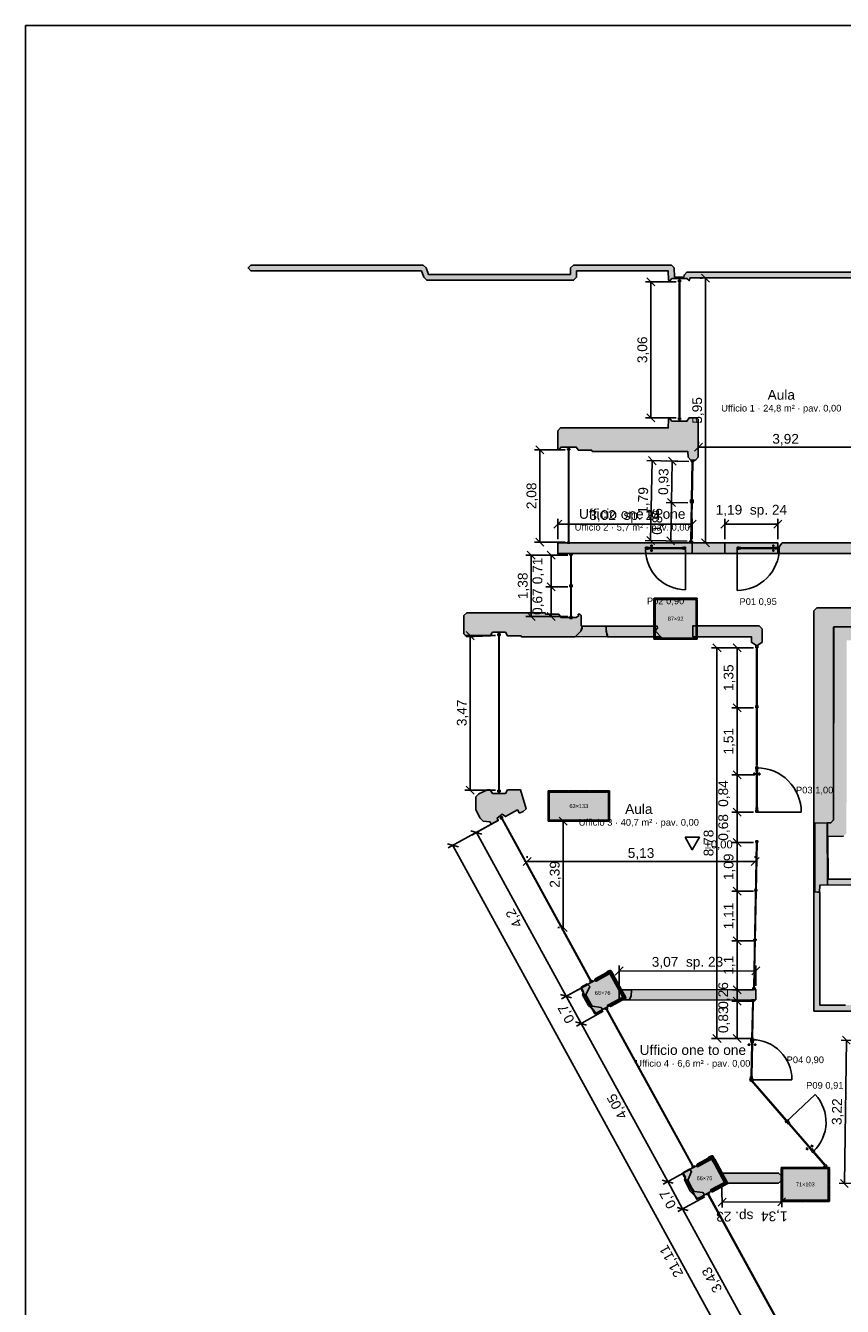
# Model space of a CAD drawing. Header units: millimetres. Extents: x -9985 to 240895, y -184894 to 39395.
# Tile 142 of 164: x 118455 to 136814, y 10620 to 39395. Entities that reach past the tile are written whole.
import ezdxf
from ezdxf.enums import TextEntityAlignment as Align

# ---------------------------------------------------------------- set-up
doc = ezdxf.new("R2010")
doc.units = ezdxf.units.MM
for name, color, linetype in [('A-CARTIGLIO', 7, 'Continuous'), ('A-MURI-ESISTENTI', 7, 'Continuous'), ('A-MURI-NUOVI', 40, 'Continuous'), ('A-PARETI-VETRATE', 5, 'Continuous'), ('A-PILASTRI', 8, 'Continuous'), ('A-PORTE', 30, 'Continuous'), ('A-QUOTE', 30, 'Continuous'), ('A-QUOTE-MURI-NUOVI', 34, 'Continuous'), ('A-QUOTE-PAVIMENTO', 1, 'Continuous'), ('A-QUOTE-PILASTRI', 7, 'Continuous'), ('A-QUOTE-VETRATE', 5, 'Continuous'), ('A-TESTI', 7, 'Continuous'), ('A-VETRINE', 4, 'Continuous')]:
    doc.layers.add(name, color=color, linetype=linetype)
doc.styles.add('VISIO', font='arial.ttf')
doc.dimstyles.new('VISIO-M', dxfattribs={"dimtxt": 220, "dimasz": 120, "dimexe": 120, "dimexo": 80, "dimgap": 60, "dimtad": 1, "dimlfac": 0.001, "dimtxsty": 'VISIO', "dimtsz": 90, "dimcen": 2.5, "dimclrd": 30, "dimclre": 30, "dimclrt": 30, "dimazin": 3, "dimtfac": 1, "dimtmove": 0, "dimatfit": 3, "dimarcsym": 0})

# ---------------------------------------------------------------- blocks, each defined once
blk = doc.blocks.new('_OBLIQUE')
at = {"color": 0, "linetype": 'ByBlock'}
blk.add_line((-0.5, -0.5), (0.5, 0.5), dxfattribs=at)
blk = doc.blocks.new('*D61')
at = {"color": 5, "transparency": 16777216}
for p, q in [((129087, 21541), (128482, 21209)), ((130603, 17588), (128587, 21267)), ((131103, 17862), (130498, 17530))]:
    blk.add_line(p, q, dxfattribs=at)
at = {"layer": 'Defpoints', "transparency": 16777216}
for p in [(129157, 21579), (131173, 17901), (130603, 17588)]:
    blk.add_point(p, dxfattribs=at)
at = {"layer": 'A-QUOTE-VETRATE', "color": 5, "transparency": 16777216, "xscale": 180, "yscale": 180, "rotation": 118.7292239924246}
for p in [(128587, 21267), (130603, 17588)]:
    blk.add_blockref('_OBLIQUE', p, dxfattribs=at)
at = {"layer": 'A-QUOTE-VETRATE', "color": 5, "transparency": 16777216, "insert": (129446, 19346), "char_height": 220, "attachment_point": 5, "rotation": 118.7292, "style": 'VISIO'}
blk.add_mtext('4,2', dxfattribs=at)

msp = doc.modelspace()

# ---------------------------------------------------------------- hatches: boundary and pattern name
at = {"layer": 'A-MURI-ESISTENTI'}
for points in [[(139090, 32685), (138895, 32690), (138890, 33775), (137730, 33775), (137725, 29133), (137500, 29118), (137490, 33725), (133390, 33725), (133370, 33665), (133320, 33715), (132980, 33715), (132930, 33655), (132905, 33680), (132900, 33885), (130840, 33885), (130835, 33740), (130770, 33675), (127470, 33675), (127405, 33740), (127350, 33885), (123520, 33885), (123455, 33950), (123520, 34015), (127390, 34015), (127455, 33950), (127510, 33805), (130700, 33805), (130705, 33950), (130770, 34015), (132970, 34015), (133035, 33950), (133040, 33745), (133250, 33745), (133255, 33790), (133320, 33855), (137610, 33855), (137660, 33905), (138090, 33905), (138095, 34090), (138160, 34155), (138225, 34090), (138230, 33945), (140140, 33945), (140145, 34090), (140210, 34155), (140275, 34090), (140275, 33880), (140210, 33815), (139030, 33815), (139030, 33445), (141770, 33445), (141775, 33880), (141840, 33945), (142120, 33945), (142137, 34081), (142190, 34155), (142255, 34090), (142260, 33975), (143000, 33975), (143055, 33900), (143050, 33855), (142240, 33865), (142190, 33815), (141910, 33815), (141905, 33390), (141860, 33345), (141849, 33378), (141800, 33355), (141740, 33305), (141710, 33325), (141670, 33315), (141580, 33245), (141540, 33265), (141350, 33075), (141340, 33315), (139130, 33315), (139125, 32700), (139090, 32685)], [(133510, 29635), (133410, 29635), (133345, 29700), (133340, 29825), (131190, 29825), (131180, 29855), (130880, 29855), (130830, 29925), (130490, 29925), (130440, 29865), (130415, 29890), (130415, 30290), (130480, 30355), (132900, 30355), (132905, 30550), (132930, 30575), (132980, 30505), (133320, 30505), (133370, 30585), (133540, 30585), (133575, 30550), (133575, 29700), (133510, 29635)], [(137660, 27345), (137560, 27345), (137495, 27410), (137490, 27535), (135380, 27535), (135365, 27590), (135405, 27710), (135460, 27775), (137490, 27775), (137495, 28150), (137540, 28155), (137580, 28125), (137720, 28265), (137730, 27775), (139180, 27775), (139245, 27710), (139182, 27701), (139182, 27600), (139235, 27590), (139180, 27535), (137730, 27535), (137725, 27410), (137660, 27345)], [(140590, 25885), (136620, 25885), (136619.994, 25880.005), (136615, 25880), (136615, 21550), (136550, 21485), (136470.004, 21483.873), (136470, 21485), (136195, 21480), (136195, 19930), (136305, 19920), (136305, 17390), (136882, 17389), (137783, 17389), (137970, 17389), (140790, 17389), (140790, 17385), (140860, 17385), (140925, 17320), (140930, 16635), (144390, 16635), (144390, 16505), (140860, 16505), (140795, 16570), (140790, 17255), (137970, 17255), (137970, 16627), (137783, 16627), (137783, 17255), (136175, 17255), (136175, 17389), (136175, 26250), (136240, 26315), (137490, 26315), (137495, 26410), (137560, 26475), (137660, 26475), (137725, 26410), (137730, 26315), (140590, 26315), (140590, 25885)], [(130810, 25665), (129600, 25665), (129590, 25685), (129290, 25685), (129240, 25765), (128950, 25765), (128900, 25685), (128370, 25665), (128305, 25730), (128305, 26140), (128370, 26205), (130130, 26205), (130140, 26175), (130440, 26175), (130490, 26095), (130830, 26095), (130884, 26131), (130875, 26170), (130910, 26175), (130945, 26140), (130945, 25910), (130965, 25900), (130965, 25850), (130935, 25790), (130810, 25665)], [(132760, 25635), (132710, 25665), (131540, 25665), (131505, 25790), (131505, 25900), (132650, 25905), (132655, 25860), (132605, 25800), (132760, 25635)], [(136619.994, 25880.005), (136615, 21550), (136615, 25880), (136619.994, 25880.005)], [(136620, 25885), (140590, 25885), (140590, 25884), (136619.994, 25880.005), (136620, 25885)], [(128930, 21455), (128890, 21505), (128740, 21525), (128665, 21600), (128575, 21780), (128575, 22070), (128640, 22135), (128840, 22225), (128900, 22225), (128950, 22145), (129240, 22145), (129290, 22225), (129580, 22225), (129705, 21800), (129640, 21735), (129570, 21705), (129545, 21710), (129510, 21775), (129240, 21625), (129170, 21675), (129055, 21590), (129080, 21535), (128930, 21455)], [(136470, 21485), (136470.004, 21483.873), (136195, 21480), (136470, 21485)], [(136300, 19925), (136195, 19930), (136195, 21480), (136470.004, 21483.873), (136475, 20090), (136310, 20085), (136300, 19925)], [(136550, 21485), (136475, 21480), (136475, 20090), (136470.004, 21483.873), (136550, 21485)], [(131590, 17365), (131527, 17378), (131875, 17567), (131587, 18096), (131280, 17925), (131245, 17950), (131480, 18075), (131525, 18110), (131520, 18135), (131580, 18165), (131655, 18090), (131850, 17735), (132075, 17730), (132065, 17590), (132020, 17505), (131840, 17505), (131590, 17365)], [(131280, 17195), (131215, 17290), (131105, 17380), (130975, 17620), (130995, 17690), (130945, 17790), (131080, 17865), (131135, 17810), (131049, 17618), (131165, 17400), (131189, 17364), (131390, 17335), (131425, 17290), (131280, 17195)], [(133870, 13195), (133850, 13235), (134165, 13405), (133945, 13810), (133873, 13930), (133560, 13755), (133535, 13790), (133810, 13935), (133805, 13970), (133870, 14005), (133945, 13930), (134225, 13410), (134150, 13335), (134130, 13345), (133870, 13195)], [(133570, 13035), (133395, 13210), (133265, 13460), (133285, 13520), (133225, 13620), (133380, 13705), (133425, 13650), (133340, 13452), (133435, 13270), (133479, 13198), (133680, 13175), (133705, 13130), (133700, 13105), (133570, 13035)]]:
    msp.add_hatch(color=7, dxfattribs=at).paths.add_polyline_path(points)
h = msp.add_hatch(color=7, dxfattribs=at)
h.paths.add_polyline_path([(137550, 20085), (136475, 20090), (136475, 21480), (136550, 21485), (136615, 21550), (136619.994, 25880.005), (140590, 25884), (141350, 25885), (141360, 26025), (141650, 26025), (141660, 25965), (145310, 25965), (145315, 26110), (145380, 26175), (145460, 26175), (145530, 26265), (145760, 26265), (145765, 26420), (145830, 26485), (146180, 26485), (146245, 26420), (146250, 25965), (149110, 25965), (149115, 26190), (149180, 26255), (149790, 26255), (149830, 26295), (150430, 26295), (150500, 26225), (150870, 26225), (150935, 26160), (150935, 25900), (150870, 25835), (150500, 25835), (150495, 25640), (150430, 25575), (136910, 25585), (136905, 21250), (136840, 21185), (136485, 21180), (136490, 20215), (137480, 20215), (137485, 20730), (137720, 21015), (138350, 21015), (138415, 20950), (138420, 20825), (140680, 20825), (140685, 21060), (140750, 21125), (141650, 21125), (141715, 21060), (141720, 20825), (144930, 20825), (144935, 21060), (145000, 21125), (146000, 21125), (146065, 21060), (146070, 20825), (149530, 20825), (149535, 21060), (149600, 21125), (150600, 21125), (150665, 21060), (150670, 20825), (153000, 20825), (153005, 21060), (153070, 21125), (153750, 21125), (153815, 21060), (153820, 20825), (155430, 20825), (155435, 22380), (154010, 22385), (153945, 22450), (153945, 25780), (154070, 25905), (154075, 22520), (155500, 22515), (155565, 22450), (155565, 20760), (155500, 20695), (153750, 20695), (153685, 20760), (153680, 20995), (153140, 20995), (153135, 20760), (153070, 20695), (150600, 20695), (150535, 20760), (150535, 20990), (150390, 20995), (149670, 20995), (149665, 20760), (149600, 20695), (146000, 20695), (145935, 20760), (145930, 20995), (145070, 20995), (145065, 20760), (145000, 20695), (141650, 20695), (141585, 20760), (141580, 20995), (140820, 20995), (140815, 20760), (140750, 20695), (138350, 20695), (138285, 20760), (138280, 20885), (137740, 20885), (137615, 20730), (137615, 20150), (137550, 20085)])
h.paths.add_polyline_path([(150155, 25890), (150195, 25940), (150150, 25985), (150110, 25965), (149480, 25965), (149415, 25900), (150150, 25885), (150154.101, 25890.012), (150155, 25890)], flags=16)
h.paths.add_polyline_path([(145955, 25890), (145950, 25965), (145820, 25965), (145755, 25900), (145950, 25885), (145950, 25890.25), (145955, 25890)], flags=16)
at = {"layer": 'A-MURI-NUOVI'}
for points in [[(133440, 27535), (130415, 27535), (130415, 27775), (133440, 27775), (133440, 27535)], [(134174, 27535), (133440, 27535), (133440, 27775), (134174, 27775), (134174, 27535)], [(134174, 27535), (134174, 27775), (135361, 27775), (135361, 27535), (134174, 27535)], [(131530, 25665), (130815, 25670), (130935, 25790), (130970, 25905), (131500, 25905), (131530, 25665)], [(134940, 25910), (135010, 25840), (135010, 25540), (134890, 25460), (134770, 25540), (134770, 25665), (133455, 25665), (133455, 25910), (134940, 25910)], [(134868, 17510), (131798, 17503), (131798, 17735), (131855, 17735), (134867, 17742), (134868, 17510)], [(135381, 13386), (134230, 13386), (134105, 13610), (135381, 13616), (135446, 13550), (135446, 13450), (135381, 13386)]]:
    msp.add_hatch(color=40, dxfattribs=at).paths.add_polyline_path(points)
at = {"layer": 'A-PILASTRI'}
for points in [[(133062, 26513), (132579, 26513), (132579, 26527), (132583, 26531), (133058, 26531), (133062, 26527), (133062, 26513)], [(132597, 26505), (132597, 26073), (132583, 26073), (132579, 26077), (132579, 26501), (132583, 26505), (132597, 26505)], [(133525, 25635), (132605, 25635), (132605, 26505), (133525, 26505), (133525, 25635)], [(133551, 26513), (133068, 26513), (133068, 26527), (133072, 26531), (133547, 26531), (133551, 26527), (133551, 26513)], [(133533, 26073), (133533, 26505), (133547, 26505), (133551, 26501), (133551, 26077), (133547, 26073), (133533, 26073)], [(132597, 26067), (132597, 25635), (132583, 25635), (132579, 25639), (132579, 26063), (132583, 26067), (132597, 26067)], [(133533, 25635), (133533, 26067), (133547, 26067), (133551, 26063), (133551, 25639), (133547, 25635), (133533, 25635)], [(132579, 25627), (133062, 25627), (133062, 25613), (133058, 25609), (132583, 25609), (132579, 25613), (132579, 25627)], [(133068, 25627), (133551, 25627), (133551, 25613), (133547, 25609), (133072, 25609), (133068, 25613), (133068, 25627)], [(130657, 22183), (130199, 22183), (130199, 22197), (130203, 22201), (130653, 22201), (130657, 22197), (130657, 22183)], [(130217, 22175), (130217, 21863), (130203, 21863), (130199, 21867), (130199, 22171), (130203, 22175), (130217, 22175)], [(131555, 21545), (130225, 21545), (130225, 22175), (131555, 22175), (131555, 21545)], [(131117, 22183), (130663, 22183), (130663, 22197), (130667, 22201), (131113, 22201), (131117, 22197), (131117, 22183)], [(131581, 22183), (131123, 22183), (131123, 22197), (131127, 22201), (131577, 22201), (131581, 22197), (131581, 22183)], [(131563, 21863), (131563, 22175), (131577, 22175), (131581, 22171), (131581, 21867), (131577, 21863), (131563, 21863)], [(130217, 21857), (130217, 21545), (130203, 21545), (130199, 21549), (130199, 21853), (130203, 21857), (130217, 21857)], [(131563, 21545), (131563, 21857), (131577, 21857), (131581, 21853), (131581, 21549), (131577, 21545), (131563, 21545)], [(130199, 21537), (130657, 21537), (130657, 21523), (130653, 21519), (130203, 21519), (130199, 21523), (130199, 21537)], [(130663, 21537), (131117, 21537), (131117, 21523), (131113, 21519), (130667, 21519), (130663, 21523), (130663, 21537)], [(131123, 21537), (131581, 21537), (131581, 21523), (131577, 21519), (131127, 21519), (131123, 21523), (131123, 21537)], [(131916, 17557), (131250, 17191), (130933, 17769), (131599, 18135), (131916, 17557)], [(131618, 18155), (131264, 17961), (131258, 17973), (131259, 17978), (131605, 18169), (131611, 18167), (131618, 18155)], [(131763, 17853), (131606, 18139), (131618, 18146), (131623, 18144), (131777, 17865), (131775, 17859), (131763, 17853)], [(131924, 17561), (131766, 17847), (131778, 17854), (131784, 17852), (131937, 17573), (131936, 17568), (131924, 17561)], [(131590, 17368), (131943, 17562), (131950, 17550), (131948, 17545), (131602, 17354), (131597, 17356), (131590, 17368)], [(134205, 13393), (133539, 13028), (133221, 13606), (133888, 13972), (134205, 13393)], [(133906, 13991), (133553, 13797), (133546, 13810), (133548, 13815), (133894, 14005), (133900, 14004), (133906, 13991)], [(134052, 13689), (133894, 13976), (133907, 13982), (133912, 13981), (134066, 13701), (134064, 13696), (134052, 13689)], [(134212, 13397), (134055, 13684), (134067, 13690), (134072, 13689), (134226, 13409), (134224, 13404), (134212, 13397)], [(135977, 13723), (135439, 13723), (135439, 13737), (135443, 13741), (135973, 13741), (135977, 13737), (135977, 13723)], [(135457, 13715), (135457, 13363), (135443, 13363), (135439, 13367), (135439, 13711), (135443, 13715), (135457, 13715)], [(136495, 13005), (135465, 13005), (135465, 13715), (136495, 13715), (136495, 13005)], [(136521, 13723), (135983, 13723), (135983, 13737), (135987, 13741), (136517, 13741), (136521, 13737), (136521, 13723)], [(136503, 13363), (136503, 13715), (136517, 13715), (136521, 13711), (136521, 13367), (136517, 13363), (136503, 13363)], [(133878, 13205), (134232, 13399), (134238, 13386), (134237, 13381), (133891, 13191), (133885, 13192), (133878, 13205)], [(135457, 13357), (135457, 13005), (135443, 13005), (135439, 13009), (135439, 13353), (135443, 13357), (135457, 13357)], [(136503, 13005), (136503, 13357), (136517, 13357), (136521, 13353), (136521, 13009), (136517, 13005), (136503, 13005)], [(135439, 12997), (135977, 12997), (135977, 12983), (135973, 12979), (135443, 12979), (135439, 12983), (135439, 12997)], [(135983, 12997), (136521, 12997), (136521, 12983), (136517, 12979), (135987, 12979), (135983, 12983), (135983, 12997)]]:
    msp.add_hatch(color=8, dxfattribs=at).paths.add_polyline_path(points)

# ---------------------------------------------------------------- linework, layer by layer
at = {"layer": 'A-CARTIGLIO'}
msp.add_lwpolyline([(118455, -8185), (176675, -8185), (176675, 39395), (118455, 39395)], close=True, dxfattribs=at)
at = {"layer": 'A-MURI-ESISTENTI'}
for points in [[(137490, 33725), (133390, 33725), (133370, 33665), (133320, 33715), (132980, 33715), (132930, 33655), (132905, 33680), (132900, 33885), (130840, 33885), (130835, 33740), (130770, 33675), (127470, 33675), (127405, 33740), (127350, 33885), (123520, 33885), (123455, 33950), (123520, 34015), (127390, 34015), (127455, 33950), (127510, 33805), (130700, 33805), (130705, 33950), (130770, 34015), (132970, 34015), (133035, 33950), (133040, 33745), (133250, 33745), (133255, 33790), (133320, 33855), (137610, 33855)], [(137783, 17255), (136175, 17255), (136175, 17389), (136175, 26250), (136240, 26315), (137490, 26315)], [(140590, 25885), (136620, 25885), (136619.994, 25880.005), (136615, 25880), (136615, 21550), (136550, 21485), (136470.004, 21483.873), (136470, 21485), (136195, 21480), (136195, 19930), (136305, 19920), (136305, 17390), (136882, 17389)], [(137550, 20085), (136475, 20090), (136475, 21480), (136550, 21485), (136615, 21550), (136619.994, 25880.005), (140590, 25884)], [(136840, 21185), (136485, 21180), (136490, 20215), (137480, 20215)]]:
    msp.add_lwpolyline(points, dxfattribs=at)
for points in [[(133510, 29635), (133410, 29635), (133345, 29700), (133340, 29825), (131190, 29825), (131180, 29855), (130880, 29855), (130830, 29925), (130490, 29925), (130440, 29865), (130415, 29890), (130415, 30290), (130480, 30355), (132900, 30355), (132905, 30550), (132930, 30575), (132980, 30505), (133320, 30505), (133370, 30585), (133540, 30585), (133575, 30550), (133575, 29700), (133510, 29635)], [(137660, 27345), (137560, 27345), (137495, 27410), (137490, 27535), (135380, 27535), (135365, 27590), (135405, 27710), (135460, 27775), (137490, 27775), (137495, 28150), (137540, 28155), (137580, 28125), (137720, 28265), (137730, 27775), (139180, 27775), (139245, 27710), (139182, 27701), (139182, 27600), (139235, 27590), (139180, 27535), (137730, 27535), (137725, 27410), (137660, 27345)], [(130810, 25665), (129600, 25665), (129590, 25685), (129290, 25685), (129240, 25765), (128950, 25765), (128900, 25685), (128370, 25665), (128305, 25730), (128305, 26140), (128370, 26205), (130130, 26205), (130140, 26175), (130440, 26175), (130490, 26095), (130830, 26095), (130884, 26131), (130875, 26170), (130910, 26175), (130945, 26140), (130945, 25910), (130965, 25900), (130965, 25850), (130935, 25790), (130810, 25665)], [(132760, 25635), (132710, 25665), (131540, 25665), (131505, 25790), (131505, 25900), (132650, 25905), (132655, 25860), (132605, 25800), (132760, 25635)], [(136619.994, 25880.005), (136615, 21550), (136615, 25880), (136619.994, 25880.005)], [(136620, 25885), (140590, 25885), (140590, 25884), (136619.994, 25880.005), (136620, 25885)], [(128930, 21455), (128890, 21505), (128740, 21525), (128665, 21600), (128575, 21780), (128575, 22070), (128640, 22135), (128840, 22225), (128900, 22225), (128950, 22145), (129240, 22145), (129290, 22225), (129580, 22225), (129705, 21800), (129640, 21735), (129570, 21705), (129545, 21710), (129510, 21775), (129240, 21625), (129170, 21675), (129055, 21590), (129080, 21535), (128930, 21455)], [(136470, 21485), (136470.004, 21483.873), (136195, 21480), (136470, 21485)], [(136300, 19925), (136195, 19930), (136195, 21480), (136470.004, 21483.873), (136475, 20090), (136310, 20085), (136300, 19925)], [(136550, 21485), (136475, 21480), (136475, 20090), (136470.004, 21483.873), (136550, 21485)], [(131590, 17365), (131527, 17378), (131875, 17567), (131587, 18096), (131280, 17925), (131245, 17950), (131480, 18075), (131525, 18110), (131520, 18135), (131580, 18165), (131655, 18090), (131850, 17735), (132075, 17730), (132065, 17590), (132020, 17505), (131840, 17505), (131590, 17365)], [(131280, 17195), (131215, 17290), (131105, 17380), (130975, 17620), (130995, 17690), (130945, 17790), (131080, 17865), (131135, 17810), (131049, 17618), (131165, 17400), (131189, 17364), (131390, 17335), (131425, 17290), (131280, 17195)], [(133870, 13195), (133850, 13235), (134165, 13405), (133945, 13810), (133873, 13930), (133560, 13755), (133535, 13790), (133810, 13935), (133805, 13970), (133870, 14005), (133945, 13930), (134225, 13410), (134150, 13335), (134130, 13345), (133870, 13195)], [(133570, 13035), (133395, 13210), (133265, 13460), (133285, 13520), (133225, 13620), (133380, 13705), (133425, 13650), (133340, 13452), (133435, 13270), (133479, 13198), (133680, 13175), (133705, 13130), (133700, 13105), (133570, 13035)]]:
    msp.add_lwpolyline(points, close=True, dxfattribs=at)
at = {"layer": 'A-MURI-NUOVI'}
for points in [[(133440, 27535), (130415, 27535), (130415, 27775), (133440, 27775), (133440, 27535)], [(134174, 27535), (133440, 27535), (133440, 27775), (134174, 27775), (134174, 27535)], [(134174, 27535), (134174, 27775), (135361, 27775), (135361, 27535), (134174, 27535)], [(131530, 25665), (130815, 25670), (130935, 25790), (130970, 25905), (131500, 25905), (131530, 25665)], [(134940, 25910), (135010, 25840), (135010, 25540), (134890, 25460), (134770, 25540), (134770, 25665), (133455, 25665), (133455, 25910), (134940, 25910)], [(134868, 17510), (131798, 17503), (131798, 17735), (131855, 17735), (134867, 17742), (134868, 17510)], [(135381, 13386), (134230, 13386), (134105, 13610), (135381, 13616), (135446, 13550), (135446, 13450), (135381, 13386)]]:
    msp.add_lwpolyline(points, close=True, dxfattribs=at)
at = {"layer": 'A-PARETI-VETRATE'}
for p, q in [((133415.1, 29601.6), (133415.8, 29635.5)), ((133415.1, 29601.6), (133477.1, 29601.1)), ((133415.8, 29635.5), (133477.8, 29634.9)), ((133422.6, 28739.2), (133439.9, 29601.4)), ((133435, 28739), (133452.3, 29601.3)), ((133439.9, 29601.4), (133452.3, 29601.3)), ((133477.1, 29601.1), (133477.8, 29634.9)), ((133396.4, 28671.7), (133397.1, 28705.5)), ((133396.4, 28671.7), (133458.4, 28671.1)), ((133397.1, 28705.5), (133397.8, 28739.4)), ((133397.1, 28705.5), (133459.1, 28705)), ((133397.1, 28705.5), (133459.1, 28705)), ((133397.8, 28739.4), (133459.8, 28738.8)), ((133403.9, 27809.2), (133421.2, 28671.4)), ((133416.3, 27809.1), (133433.6, 28671.3)), ((133421.2, 28671.4), (133433.6, 28671.3)), ((133422.6, 28739.2), (133435, 28739)), ((133458.4, 28671.1), (133459.1, 28705)), ((133459.1, 28705), (133459.8, 28738.8)), ((132390, 27680), (132430, 27680)), ((132390, 27630), (132390, 27680)), ((132390, 27630), (132430, 27630)), ((132430, 27630), (132430, 27680)), ((132434, 27671), (132479, 27671)), ((132434, 27639), (132434, 27671)), ((132434, 27639), (132479, 27639)), ((132479, 27639), (132479, 27671)), ((132479, 27660), (133201, 27660)), ((132479, 27650), (132479, 27660)), ((132479, 27650), (133201, 27650)), ((132510, 27724), (132538, 27724)), ((132510, 27696), (132510, 27724)), ((132510, 27696), (132538, 27696)), ((132538, 27696), (132538, 27724)), ((133201, 27671), (133246, 27671)), ((133201, 27639), (133201, 27671)), ((133201, 27650), (133201, 27660)), ((133201, 27639), (133246, 27639)), ((133246, 27639), (133246, 27671)), ((133250, 27680), (133290, 27680)), ((133250, 27630), (133250, 27680)), ((133250, 27630), (133290, 27630)), ((133290, 27630), (133290, 27680)), ((133378.4, 27775.6), (133379.1, 27809.4)), ((133378.4, 27775.6), (133440.4, 27775)), ((133379.1, 27809.4), (133441.1, 27808.9)), ((133403.9, 27809.2), (133416.3, 27809.1)), ((133440.4, 27775), (133441.1, 27808.9)), ((134445, 27680), (134485, 27680)), ((134445, 27630), (134445, 27680)), ((134445, 27630), (134485, 27630)), ((134485, 27630), (134485, 27680)), ((134489, 27671), (134534, 27671)), ((134489, 27639), (134489, 27671)), ((134489, 27639), (134534, 27639)), ((134534, 27639), (134534, 27671)), ((134534, 27660), (135306, 27660)), ((134534, 27650), (134534, 27660)), ((134534, 27650), (135306, 27650)), ((135247, 27724), (135275, 27724)), ((135247, 27696), (135247, 27724)), ((135247, 27696), (135275, 27696)), ((135275, 27696), (135275, 27724)), ((135306, 27671), (135351, 27671)), ((135306, 27639), (135306, 27671)), ((135306, 27650), (135306, 27660)), ((135306, 27639), (135351, 27639)), ((135351, 27639), (135351, 27671)), ((135355, 27680), (135395, 27680)), ((135355, 27630), (135355, 27680)), ((135355, 27630), (135395, 27630)), ((135395, 27630), (135395, 27680)), ((130689, 27538.4), (130739, 27538.4)), ((130689, 27498.4), (130689, 27538.4)), ((130689, 27498.4), (130739, 27498.4)), ((130709, 27498.4), (130719, 27498.4)), ((130709, 26118.4), (130709, 27498.4)), ((130719, 26118.4), (130719, 27498.4)), ((130739, 27498.4), (130739, 27538.4)), ((132510, 27614), (132538, 27614)), ((132510, 27586), (132510, 27614)), ((132510, 27586), (132538, 27586)), ((132538, 27586), (132538, 27614)), ((135247, 27614), (135275, 27614)), ((135247, 27586), (135247, 27614)), ((135247, 27586), (135275, 27586)), ((135275, 27586), (135275, 27614)), ((130689, 26828.4), (130739, 26828.4)), ((130689, 26788.4), (130689, 26828.4)), ((130689, 26788.4), (130739, 26788.4)), ((130739, 26788.4), (130739, 26828.4)), ((130689, 26118.4), (130739, 26118.4)), ((130689, 26078.4), (130689, 26118.4)), ((130689, 26078.4), (130739, 26078.4)), ((130709, 26118.4), (130719, 26118.4)), ((130739, 26078.4), (130739, 26118.4)), ((134865, 25468.2), (134915, 25468.2)), ((134865, 25419.2), (134865, 25468.2)), ((134865, 25419.2), (134915, 25419.2)), ((134885, 25419.2), (134895, 25419.2)), ((134885, 22769), (134885, 25419.2)), ((134895, 22769), (134895, 25419.2)), ((134915, 25419.2), (134915, 25468.2)), ((134865, 24118.6), (134915, 24118.6)), ((134865, 24069.6), (134865, 24118.6)), ((134865, 24069.6), (134915, 24069.6)), ((134915, 24069.6), (134915, 24118.6)), ((134865, 22744.5), (134915, 22744.5)), ((134865, 22695.5), (134865, 22744.5)), ((134885, 22769), (134895, 22769)), ((134915, 22695.5), (134915, 22744.5)), ((134821, 22597.5), (134849, 22597.5)), ((134821, 22563.3), (134821, 22597.5)), ((134821, 22563.3), (134849, 22563.3)), ((134849, 22563.3), (134849, 22597.5)), ((134865, 22695.5), (134915, 22695.5)), ((134874, 22690.6), (134906, 22690.6)), ((134874, 22635.5), (134874, 22690.6)), ((134874, 22635.5), (134906, 22635.5)), ((134885, 22635.5), (134895, 22635.5)), ((134885, 21830), (134885, 22635.5)), ((134895, 21830), (134895, 22635.5)), ((134906, 22635.5), (134906, 22690.6)), ((134931, 22597.5), (134959, 22597.5)), ((134931, 22563.3), (134931, 22597.5)), ((134931, 22563.3), (134959, 22563.3)), ((134959, 22563.3), (134959, 22597.5)), ((134865, 21770), (134915, 21770)), ((134865, 21721), (134865, 21770)), ((134865, 21721), (134915, 21721)), ((134874, 21830), (134906, 21830)), ((134874, 21774.9), (134874, 21830)), ((134874, 21774.9), (134906, 21774.9)), ((134885, 21830), (134895, 21830)), ((134906, 21774.9), (134906, 21830)), ((134915, 21721), (134915, 21770)), ((134820.2, 17777.5), (134884.3, 21043)), ((134830.2, 17777.3), (134894.3, 21042.8)), ((134864.3, 21043.3), (134865, 21081)), ((134864.3, 21043.3), (134914.3, 21042.5)), ((134865, 21081), (134915, 21080.1)), ((134884.3, 21043), (134894.3, 21042.8)), ((134914.3, 21042.5), (134915, 21080.1)), ((134842.8, 19948.6), (134843.5, 19986.2)), ((134842.8, 19948.6), (134892.8, 19947.7)), ((134843.5, 19986.2), (134893.5, 19985.3)), ((134892.8, 19947.7), (134893.5, 19985.3)), ((134821, 18834.9), (134821.7, 18872.6)), ((134821, 18834.9), (134871, 18834.1)), ((134821.7, 18872.6), (134871.7, 18871.7)), ((134871, 18834.1), (134871.7, 18871.7)), ((134799.5, 17740.2), (134800.2, 17777.8)), ((134799.5, 17740.2), (134849.5, 17739.3)), ((134800.2, 17777.8), (134850.2, 17777)), ((134820.2, 17777.5), (134830.2, 17777.3)), ((134849.5, 17739.3), (134850.2, 17777)), ((134772.9, 17477.3), (134773.6, 17510.1)), ((134772.9, 17477.3), (134834.9, 17476.8)), ((134773.6, 17510.1), (134835.6, 17509.6)), ((134780.4, 16642), (134797.7, 17477.1)), ((134792.8, 16641.9), (134810.1, 17477)), ((134797.7, 17477.1), (134810.1, 17477)), ((134834.9, 17476.8), (134835.6, 17509.6)), ((134697.9, 16488.6), (134698.4, 16511.5)), ((134697.9, 16488.6), (134732.6, 16488.2)), ((134698.4, 16511.5), (134733.1, 16511.2)), ((134732.6, 16488.2), (134733.1, 16511.2)), ((134754.3, 16576.6), (134754.9, 16609.4)), ((134754.3, 16576.6), (134816.3, 16576)), ((134754.9, 16609.4), (134755.6, 16642.2)), ((134754.9, 16609.4), (134816.9, 16608.8)), ((134754.9, 16609.4), (134816.9, 16608.9)), ((134755.6, 16642.2), (134817.6, 16641.7)), ((134762.6, 15781.5), (134778.2, 16536.2)), ((134764.6, 16536.3), (134765.4, 16573.2)), ((134764.6, 16536.3), (134804.3, 16536)), ((134765.4, 16573.2), (134805, 16572.9)), ((134775, 15781.4), (134790.6, 16536.1)), ((134778.2, 16536.2), (134790.6, 16536.1)), ((134780.4, 16642), (134792.8, 16641.9)), ((134804.3, 16536), (134805, 16572.9)), ((134816.3, 16576), (134816.9, 16608.8)), ((134816.9, 16608.9), (134817.6, 16641.7)), ((134834.3, 16487.3), (134834.7, 16510.3)), ((134834.3, 16487.3), (134869, 16487)), ((134834.7, 16510.3), (134869.5, 16510)), ((134869, 16487), (134869.5, 16510)), ((134729.5, 15704.9), (134780.3, 15733.5)), ((134757.8, 15672.1), (134729.5, 15704.9)), ((134736.3, 15708.7), (134737, 15741.5)), ((134736.3, 15708.7), (134798.3, 15708.2)), ((134737, 15741.5), (134799, 15741)), ((134748.2, 15744.7), (134749, 15781.6)), ((134748.2, 15744.7), (134787.9, 15744.3)), ((134749, 15781.6), (134788.6, 15781.2)), ((134757.8, 15672.1), (134808.7, 15700.7)), ((134762.6, 15781.5), (134775, 15781.4)), ((134778.2, 15683.5), (134788.3, 15689.3)), ((135536.5, 14806.8), (134778.2, 15683.5)), ((134808.7, 15700.7), (134780.3, 15733.5)), ((134787.9, 15744.3), (134788.6, 15781.2)), ((135546.6, 14812.5), (134788.3, 15689.3)), ((134798.3, 15708.2), (134799, 15741)), ((135530.3, 14778.9), (135581.2, 14807.5)), ((135558.7, 14746.1), (135530.3, 14778.9)), ((135536.5, 14806.8), (135546.6, 14812.5)), ((135558.7, 14746.1), (135609.5, 14774.7)), ((135570.7, 14748), (135603.2, 14766.3)), ((135602.6, 14711.1), (135570.7, 14748)), ((135609.5, 14774.7), (135581.2, 14807.5)), ((135602.6, 14711.1), (135635.1, 14729.4)), ((135635.1, 14729.4), (135603.2, 14766.3)), ((135613.8, 14717.4), (135623.9, 14723.1)), ((136102.8, 14151.9), (135613.8, 14717.4)), ((136113, 14157.7), (135623.9, 14723.1)), ((135995.8, 14163.7), (136024.3, 14179.7)), ((136015.7, 14140.8), (135995.8, 14163.7)), ((136015.7, 14140.8), (136044.2, 14156.8)), ((136044.2, 14156.8), (136024.3, 14179.7)), ((136091.6, 14145.7), (136124.1, 14164)), ((136123.5, 14108.7), (136091.6, 14145.7)), ((136102.8, 14151.9), (136113, 14157.7)), ((136107.7, 14226.7), (136136.2, 14242.7)), ((136127.6, 14203.7), (136107.7, 14226.7)), ((136117.2, 14100.3), (136168.1, 14128.9)), ((136145.6, 14067.5), (136117.2, 14100.3)), ((136123.5, 14108.7), (136156.1, 14127)), ((136156.1, 14127), (136124.1, 14164)), ((136127.6, 14203.7), (136156.1, 14219.7)), ((136156.1, 14219.7), (136136.2, 14242.7)), ((136196.4, 14096.1), (136168.1, 14128.9)), ((136145.6, 14067.5), (136196.4, 14096.1)), ((136180.1, 14062.5), (136190.3, 14068.3)), ((136413.8, 13792.3), (136180.1, 14062.5)), ((136424, 13798), (136190.3, 14068.3)), ((136393.5, 13780.9), (136444.3, 13809.5)), ((136421.9, 13748), (136393.5, 13780.9)), ((136413.8, 13792.3), (136424, 13798)), ((136421.9, 13748), (136472.7, 13776.7)), ((136472.7, 13776.7), (136444.3, 13809.5))]:
    msp.add_line(p, q, dxfattribs=at)
at = {"layer": 'A-PILASTRI'}
for points in [[(133062, 26513), (132579, 26513), (132579, 26527), (132583, 26531), (133058, 26531), (133062, 26527), (133062, 26513)], [(132597, 26505), (132597, 26073), (132583, 26073), (132579, 26077), (132579, 26501), (132583, 26505), (132597, 26505)], [(133525, 25635), (132605, 25635), (132605, 26505), (133525, 26505), (133525, 25635)], [(133551, 26513), (133068, 26513), (133068, 26527), (133072, 26531), (133547, 26531), (133551, 26527), (133551, 26513)], [(133533, 26073), (133533, 26505), (133547, 26505), (133551, 26501), (133551, 26077), (133547, 26073), (133533, 26073)], [(132597, 26067), (132597, 25635), (132583, 25635), (132579, 25639), (132579, 26063), (132583, 26067), (132597, 26067)], [(133533, 25635), (133533, 26067), (133547, 26067), (133551, 26063), (133551, 25639), (133547, 25635), (133533, 25635)], [(132579, 25627), (133062, 25627), (133062, 25613), (133058, 25609), (132583, 25609), (132579, 25613), (132579, 25627)], [(133068, 25627), (133551, 25627), (133551, 25613), (133547, 25609), (133072, 25609), (133068, 25613), (133068, 25627)], [(130657, 22183), (130199, 22183), (130199, 22197), (130203, 22201), (130653, 22201), (130657, 22197), (130657, 22183)], [(130217, 22175), (130217, 21863), (130203, 21863), (130199, 21867), (130199, 22171), (130203, 22175), (130217, 22175)], [(131555, 21545), (130225, 21545), (130225, 22175), (131555, 22175), (131555, 21545)], [(131117, 22183), (130663, 22183), (130663, 22197), (130667, 22201), (131113, 22201), (131117, 22197), (131117, 22183)], [(131581, 22183), (131123, 22183), (131123, 22197), (131127, 22201), (131577, 22201), (131581, 22197), (131581, 22183)], [(131563, 21863), (131563, 22175), (131577, 22175), (131581, 22171), (131581, 21867), (131577, 21863), (131563, 21863)], [(130217, 21857), (130217, 21545), (130203, 21545), (130199, 21549), (130199, 21853), (130203, 21857), (130217, 21857)], [(131563, 21545), (131563, 21857), (131577, 21857), (131581, 21853), (131581, 21549), (131577, 21545), (131563, 21545)], [(130199, 21537), (130657, 21537), (130657, 21523), (130653, 21519), (130203, 21519), (130199, 21523), (130199, 21537)], [(130663, 21537), (131117, 21537), (131117, 21523), (131113, 21519), (130667, 21519), (130663, 21523), (130663, 21537)], [(131123, 21537), (131581, 21537), (131581, 21523), (131577, 21519), (131127, 21519), (131123, 21523), (131123, 21537)], [(131916, 17557), (131250, 17191), (130933, 17769), (131599, 18135), (131916, 17557)], [(131618, 18155), (131264, 17961), (131258, 17973), (131259, 17978), (131605, 18169), (131611, 18167), (131618, 18155)], [(131763, 17853), (131606, 18139), (131618, 18146), (131623, 18144), (131777, 17865), (131775, 17859), (131763, 17853)], [(131924, 17561), (131766, 17847), (131778, 17854), (131784, 17852), (131937, 17573), (131936, 17568), (131924, 17561)], [(131590, 17368), (131943, 17562), (131950, 17550), (131948, 17545), (131602, 17354), (131597, 17356), (131590, 17368)], [(134205, 13393), (133539, 13028), (133221, 13606), (133888, 13972), (134205, 13393)], [(133906, 13991), (133553, 13797), (133546, 13810), (133548, 13815), (133894, 14005), (133900, 14004), (133906, 13991)], [(134052, 13689), (133894, 13976), (133907, 13982), (133912, 13981), (134066, 13701), (134064, 13696), (134052, 13689)], [(134212, 13397), (134055, 13684), (134067, 13690), (134072, 13689), (134226, 13409), (134224, 13404), (134212, 13397)], [(135977, 13723), (135439, 13723), (135439, 13737), (135443, 13741), (135973, 13741), (135977, 13737), (135977, 13723)], [(135457, 13715), (135457, 13363), (135443, 13363), (135439, 13367), (135439, 13711), (135443, 13715), (135457, 13715)], [(136495, 13005), (135465, 13005), (135465, 13715), (136495, 13715), (136495, 13005)], [(136521, 13723), (135983, 13723), (135983, 13737), (135987, 13741), (136517, 13741), (136521, 13737), (136521, 13723)], [(136503, 13363), (136503, 13715), (136517, 13715), (136521, 13711), (136521, 13367), (136517, 13363), (136503, 13363)], [(133878, 13205), (134232, 13399), (134238, 13386), (134237, 13381), (133891, 13191), (133885, 13192), (133878, 13205)], [(135457, 13357), (135457, 13005), (135443, 13005), (135439, 13009), (135439, 13353), (135443, 13357), (135457, 13357)], [(136503, 13005), (136503, 13357), (136517, 13357), (136521, 13353), (136521, 13009), (136517, 13005), (136503, 13005)], [(135439, 12997), (135977, 12997), (135977, 12983), (135973, 12979), (135443, 12979), (135439, 12983), (135439, 12997)], [(135983, 12997), (136521, 12997), (136521, 12983), (136517, 12979), (135987, 12979), (135983, 12983), (135983, 12997)]]:
    msp.add_lwpolyline(points, close=True, dxfattribs=at)
at = {"layer": 'A-PORTE'}
for p, q in [((134445, 27655), (134445, 26705)), ((133290, 27620), (133290, 26720)), ((134890, 21720), (135890, 21720)), ((134780, 15710), (135680, 15710)), ((135540, 14760), (136200, 15380))]:
    msp.add_line(p, q, dxfattribs=at)
for centre, radius, start, end in [((134445, 27655), 950, 270, 360), ((133290, 27620), 900, 180, 270), ((134890, 21720), 1000, 0, 90), ((134780, 15710), 900, 0, 90), ((135540, 14760), 905.539, 313.2100894, 43.2100894)]:
    msp.add_arc(centre, radius, start, end, dxfattribs=at)
at = {"layer": 'A-QUOTE-PAVIMENTO'}
msp.add_lwpolyline([(133280, 21160), (133600, 21160), (133440, 20880)], close=True, dxfattribs=at)
at = {"layer": 'A-VETRINE'}
for p, q in [((133126.5, 33679), (133176.5, 33679)), ((133126.5, 33639), (133126.5, 33679)), ((133176.5, 33639), (133176.5, 33679)), ((133126.5, 33639), (133176.5, 33639)), ((133146.5, 33639), (133156.5, 33639)), ((133146.5, 30582), (133146.5, 33639)), ((133156.5, 30582), (133156.5, 33639)), ((133126.5, 30582), (133176.5, 30582)), ((133126.5, 30542), (133126.5, 30582)), ((133126.5, 30542), (133176.5, 30542)), ((133146.5, 30582), (133156.5, 30582)), ((133176.5, 30542), (133176.5, 30582)), ((130635, 29890), (130685, 29890)), ((130635, 29867.4), (130635, 29890)), ((130635, 29867.4), (130685, 29867.4)), ((130655, 29867.4), (130665, 29867.4)), ((130655, 27792.6), (130655, 29867.4)), ((130665, 27792.6), (130665, 29867.4)), ((130685, 29867.4), (130685, 29890)), ((130635, 27792.6), (130685, 27792.6)), ((130635, 27770), (130635, 27792.6)), ((130635, 27770), (130685, 27770)), ((130655, 27792.6), (130665, 27792.6)), ((130685, 27770), (130685, 27792.6)), ((129068.5, 25729), (129118.5, 25729)), ((129068.5, 25689), (129068.5, 25729)), ((129068.5, 25689), (129118.5, 25689)), ((129088.5, 25689), (129098.5, 25689)), ((129088.5, 22221), (129088.5, 25689)), ((129098.5, 22221), (129098.5, 25689)), ((129118.5, 25689), (129118.5, 25729)), ((129068.5, 22221), (129118.5, 22221)), ((129068.5, 22181), (129068.5, 22221)), ((129068.5, 22181), (129118.5, 22181)), ((129088.5, 22221), (129098.5, 22221)), ((129118.5, 22181), (129118.5, 22221)), ((129120.1, 21605), (129163.9, 21629)), ((129139.3, 21569.9), (129120.1, 21605)), ((129139.3, 21569.9), (129183.2, 21593.9)), ((129156.8, 21579.5), (129165.6, 21584.3)), ((129183.2, 21593.9), (129163.9, 21629)), ((131162.4, 17941.3), (129165.6, 21584.3)), ((131153.7, 17936.5), (129156.8, 21579.5)), ((131136.1, 17926.9), (131180, 17950.9)), ((131155.4, 17891.8), (131136.1, 17926.9)), ((131153.7, 17936.5), (131162.4, 17941.3)), ((131155.4, 17891.8), (131199.2, 17915.8)), ((131199.2, 17915.8), (131180, 17950.9)), ((131476, 17314.9), (131519.9, 17338.9)), ((131495.3, 17279.8), (131476, 17314.9)), ((131495.3, 17279.8), (131539.1, 17303.9)), ((131512.8, 17289.4), (131521.6, 17294.3)), ((133444.2, 13774.1), (131512.8, 17289.4)), ((131539.1, 17303.9), (131519.9, 17338.9)), ((133453, 13778.9), (131521.6, 17294.3)), ((133426.7, 13764.5), (133470.5, 13788.5)), ((133445.9, 13729.4), (133426.7, 13764.5)), ((133444.2, 13774.1), (133453, 13778.9)), ((133445.9, 13729.4), (133489.8, 13753.5)), ((133489.8, 13753.5), (133470.5, 13788.5)), ((133762.6, 13150.2), (133806.4, 13174.3)), ((133781.9, 13115.2), (133762.6, 13150.2)), ((133781.9, 13115.2), (133825.7, 13139.2)), ((133799.4, 13124.8), (133808.2, 13129.6)), ((135431.4, 10152.1), (133799.4, 13124.8)), ((133825.7, 13139.2), (133806.4, 13174.3)), ((135440.2, 10156.9), (133808.2, 13129.6))]:
    msp.add_line(p, q, dxfattribs=at)

# ---------------------------------------------------------------- texts
at = {"layer": 'A-PORTE', "style": 'VISIO'}
for s, p in [('P02 0,90', (132840, 26470)), ('P01 0,95', (134920, 26455)), ('P03 1,00', (136190, 22220)), ('P04 0,90', (135980, 16160)), ('P09 0,91', (136418.654, 15585.403))]:
    msp.add_text(s, height=150, dxfattribs=at).set_placement(p, align=Align.MIDDLE_CENTER)
at = {"layer": 'A-QUOTE-PAVIMENTO', "style": 'VISIO'}
msp.add_text('±0,00', height=180, dxfattribs=at).set_placement((133720, 21000), align=Align.MIDDLE_LEFT)
at = {"layer": 'A-QUOTE-PILASTRI', "style": 'VISIO'}
for s, p in [('87×92', (133065, 26070)), ('63×133', (130890, 21860)), ('66×76', (131424.5, 17663)), ('66×76', (133713.236, 13499.854)), ('71×103', (135980, 13360))]:
    msp.add_text(s, height=90, dxfattribs=at).set_placement(p, align=Align.MIDDLE_CENTER)
at = {"layer": 'A-TESTI', "style": 'VISIO'}
for s, height, p in [('Aula', 220, (135440, 31100)), ('Ufficio 1 · 24,8 m² · pav. 0,00', 150, (135440, 30800)), ('Ufficio one to one', 220, (132090, 28425)), ('Ufficio 2 · 5,7 m² · pav. 0,00', 150, (132090, 28125)), ('Aula', 220, (132238.056, 21795)), ('Ufficio 3 · 40,7 m² · pav. 0,00', 150, (132238.056, 21495)), ('Ufficio one to one', 220, (133452.262, 16380)), ('Ufficio 4 · 6,6 m² · pav. 0,00', 150, (133452.262, 16080))]:
    msp.add_text(s, height=height, dxfattribs=at).set_placement(p, align=Align.MIDDLE_CENTER)

# ---------------------------------------------------------------- dimensions: what is measured, and where the dimension line sits
at = {"layer": 'A-QUOTE'}
for base, p1, p2 in [((133739, 27776), (133740, 27776), (133740, 33724)), ((130537.056, 19132.379), (130538.056, 19132.379), (130538.056, 21518))]:
    msp.add_linear_dim(base=base, p1=p1, p2=p2, angle=90, dimstyle='VISIO-M', override={"dimclrd": 30, "dimclre": 30, "dimclrt": 30}, dxfattribs=at).render()
for base, p1, p2 in [((133576, 29921), (133576, 29920), (137497.259, 29920)), ((129725.402, 20616), (129725.402, 20615), (134850.894, 20615))]:
    msp.add_linear_dim(base=base, p1=p1, p2=p2, dimstyle='VISIO-M', override={"dimclrd": 30, "dimclre": 30, "dimclrt": 30}, dxfattribs=at).render()
at = {"layer": 'A-QUOTE-MURI-NUOVI'}
for base, p1, p2 in [((130415, 28195), (130415, 27775), (133440, 27775)), ((134174, 28195), (134174, 27775), (135361, 27775))]:
    msp.add_linear_dim(base=base, p1=p1, p2=p2, text='<>  sp. 24', dimstyle='VISIO-M', override={"dimclrd": 34, "dimclre": 34, "dimclrt": 34}, dxfattribs=at).render()
for base, p1, p2, angle in [((131796.513, 18155), (131797.471, 17735.001), (134867.471, 17742.001), 0.1306416), ((135448.745, 12966.314), (135446.77, 13386.309), (134106.081, 13380.005), 180.2694139)]:
    msp.add_linear_dim(base=base, p1=p1, p2=p2, angle=angle, text='<>  sp. 23', dimstyle='VISIO-M', override={"dimclrd": 34, "dimclre": 34, "dimclrt": 34}, dxfattribs=at).render()
at = {"layer": 'A-QUOTE-VETRATE'}
for base, p1, p2, angle in [((132506.5, 30582), (133156.5, 30582), (133156.5, 33639), 90), ((130015, 27792.6), (130665, 27792.6), (130665, 29867.6), 90), ((132504.081, 27827.255), (133403.9, 27809.2), (133439.869, 29601.839), 88.8505173), ((132971.283, 28680.054), (133421.193, 28671.027), (133439.869, 29601.839), 88.8505173), ((132953.991, 27818.227), (133403.9, 27809.2), (133421.193, 28671.027), 88.8505173), ((129819, 26118.4), (130719, 26118.4), (130719, 27498.4), 90), ((130269, 26788.4), (130719, 26788.4), (130719, 27498.4), 90), ((130269, 26118.4), (130719, 26118.4), (130719, 26788.4), 90), ((128448.5, 22221), (129098.5, 22221), (129098.5, 25689), 90), ((133995, 16642), (134895, 16642), (134895, 25419), 90), ((134445, 24070), (134895, 24070), (134895, 25419), 90), ((134445, 22563), (134895, 22563), (134895, 24070), 90), ((134445, 21721), (134895, 21721), (134895, 22563), 90), ((134445, 21043), (134895, 21043), (134895, 21721), 90), ((138205.425, 2471.311), (139301.551, 3072.149), (129156.993, 21579.147), 118.729224), ((134445, 19948), (134895, 19948), (134895, 21043), 90), ((134445, 18834), (134895, 18834), (134895, 19948), 90), ((134445, 17735), (134895, 17735), (134895, 18834), 90), ((130939.411, 16975.157), (131509.396, 17287.593), (131173.408, 17900.547), 118.729224), ((134445, 17477), (134895, 17477), (134895, 17735), 90), ((134445, 16642), (134895, 16642), (134895, 17477), 90), ((132886.608, 13422.831), (133456.594, 13735.267), (131509.396, 17287.593), 118.729224), ((136858.085, 13383.069), (137758, 13370.7), (137802.198, 16586.396), 89.212556), ((133223.078, 12809), (133793.064, 13121.436), (133456.594, 13735.267), 118.729224), ((134872.259, 9800.352), (135442.245, 10112.788), (133793.064, 13121.436), 118.729224)]:
    msp.add_linear_dim(base=base, p1=p1, p2=p2, angle=angle, dimstyle='VISIO-M', override={"dimclrd": 5, "dimclre": 5, "dimclrt": 5}, dxfattribs=at).render()
dim = msp.add_linear_dim(base=(130603.4218, 17588.111), p1=(131173.4075, 17900.5471), p2=(129156.9934, 21579.1472), angle=118.729224, dimstyle='VISIO-M', override={"dimclrd": 5, "dimclre": 5, "dimclrt": 5}, dxfattribs=at)
dim.commit()
dim.dimension.update_dxf_attribs({"geometry": '*D61', "text_midpoint": (129446.1415, 19345.6971)})

doc.saveas('drawing.dxf')
